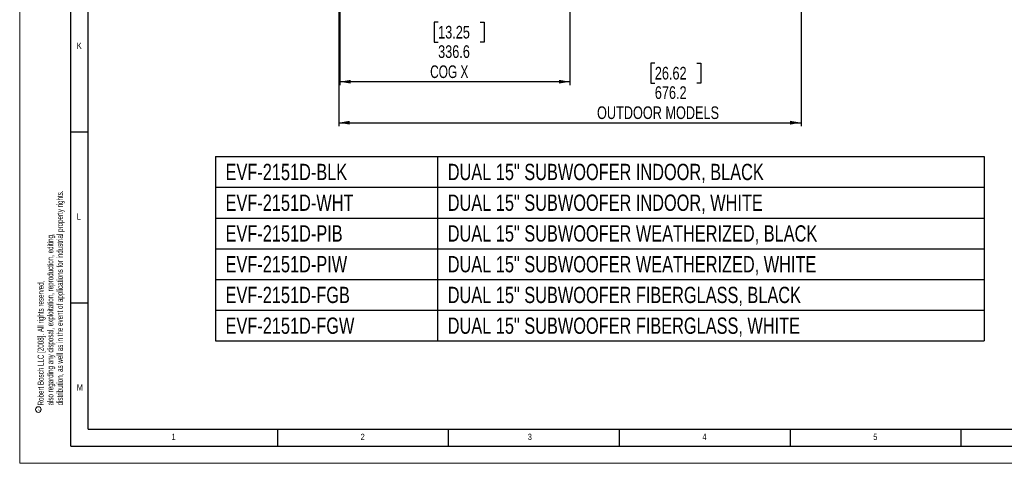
# Model space of a CAD drawing. Header units: millimetres. Extents: x 0 to 841, y 0 to 594.
# Tile 1 of 24: x 0 to 288, y 0 to 130. Entities that reach past the tile are written whole.
import ezdxf

# ---------------------------------------------------------------- set-up
doc = ezdxf.new("R2010")
doc.units = ezdxf.units.MM
doc.layers.add('FORMAT', color=7, linetype='Continuous')
doc.layers.add('SLD-0', color=7, linetype='Continuous')
doc.styles.add('SLDTEXTSTYLE0', font='TXT', dxfattribs={"width": 0.75})
doc.styles.add('SLDTEXTSTYLE1', font='TXT', dxfattribs={"width": 0.605})
doc.styles.add('SLDTEXTSTYLE3', font='TXT', dxfattribs={"width": 0.7})
doc.dimstyles.new('SLDDIMSTYLE0', dxfattribs={"dimtxt": 3.704167, "dimasz": 3.2, "dimexe": 0, "dimexo": 0.0625, "dimgap": 0.926042, "dimtad": 0, "dimtih": 1, "dimtoh": 1, "dimdec": 1, "dimlfac": 5, "dimrnd": 1e-09, "dimzin": 12, "dimdsep": 46, "dimtxsty": 'SLDTEXTSTYLE0', "dimsah": 1, "dimcen": 0.09, "dimadec": 0, "dimazin": 3, "dimtfac": 1, "dimtdec": 1, "dimtofl": 0, "dimtmove": 0, "dimatfit": 3, "dimfxl": 1, "dimfrac": 2, "dimtolj": 1, "dimtzin": 12, "dimarcsym": 0})

# ---------------------------------------------------------------- blocks, each defined once
blk = doc.blocks.new('SW_NOTE_0')
at = {"color": 0, "linetype": 'Continuous', "lineweight": 0, "char_height": 1.8, "attachment_point": 1, "rotation": 90, "style": 'SLDTEXTSTYLE1'}
for s, insert in [('distribution, as well as in the event of applications for industrial property rights.', (3.28, 0)), ('also regarding any disposal, exploitation, reproduction, editing,', (0.48, 0)), ('Robert Bosch LLC [2008]. All rights reserved,', (-2.32, 0))]:
    blk.add_mtext(s, dxfattribs=dict(at, insert=insert))
blk = doc.blocks.new('SW_NOTE_0_1')
at = {"color": 0, "linetype": 'Continuous', "lineweight": 0}
blk.add_circle((-1.05, 0.4), 0.835, dxfattribs=at)
at = {"color": 0, "linetype": 'Continuous', "lineweight": 0, "insert": (-1.29, 0), "char_height": 1, "attachment_point": 1, "rotation": 90, "style": 'SLDTEXTSTYLE1'}
blk.add_mtext('c', dxfattribs=at)
blk = doc.blocks.new('SW_TABLEANNOTATION_0')
at = {"layer": 'SLD-0', "color": 0}
for p, q in [((0, 0), (0, -9)), ((0, 0), (65, 0)), ((65, 0), (65, -9)), ((65, 0), (225, 0)), ((225, 0), (225, -9)), ((0, -9), (0, -18)), ((0, -9), (65, -9)), ((65, -9), (65, -18)), ((65, -9), (225, -9)), ((225, -9), (225, -18)), ((0, -18), (0, -27)), ((0, -18), (65, -18)), ((65, -18), (65, -27)), ((65, -18), (225, -18)), ((225, -18), (225, -27)), ((0, -27), (0, -36)), ((0, -27), (65, -27)), ((65, -27), (65, -36)), ((65, -27), (225, -27)), ((225, -27), (225, -36)), ((0, -36), (0, -45)), ((0, -36), (65, -36)), ((65, -36), (65, -45)), ((65, -36), (225, -36)), ((225, -36), (225, -45)), ((0, -45), (0, -54)), ((0, -45), (65, -45)), ((65, -45), (65, -54)), ((65, -45), (225, -45)), ((225, -45), (225, -54)), ((0, -54), (65, -54)), ((65, -54), (225, -54))]:
    blk.add_line(p, q, dxfattribs=at)
at = {"layer": 'SLD-0', "color": 0, "char_height": 4.7625, "attachment_point": 1, "style": 'SLDTEXTSTYLE0'}
for s, insert in [('EVF-2151D-BLK', (3, -2.13)), ('DUAL 15" SUBWOOFER INDOOR, BLACK', (68, -2.13)), ('EVF-2151D-WHT', (3, -11.13)), ('DUAL 15" SUBWOOFER INDOOR, WHITE', (68, -11.13)), ('EVF-2151D-PIB', (3, -20.13)), ('DUAL 15" SUBWOOFER WEATHERIZED, BLACK', (68, -20.13)), ('EVF-2151D-PIW', (3, -29.13)), ('DUAL 15" SUBWOOFER WEATHERIZED, WHITE', (68, -29.13)), ('EVF-2151D-FGB', (3, -38.13)), ('DUAL 15" SUBWOOFER FIBERGLASS, BLACK', (68, -38.13)), ('EVF-2151D-FGW', (3, -47.13)), ('DUAL 15" SUBWOOFER FIBERGLASS, WHITE', (68, -47.13))]:
    blk.add_mtext(s, dxfattribs=dict(at, insert=insert))
blk = doc.blocks.new('_D_1')
at = {"layer": 'SLD-0', "transparency": 16777216}
for p, q in [((93.37, 134.13), (93.37, 98.72)), ((228.62, 134.13), (228.62, 98.72)), ((185.84, 117.18), (184.71, 117.18)), ((184.71, 117.18), (184.71, 111.3)), ((198.15, 117.18), (199.28, 117.18)), ((199.28, 117.18), (199.28, 111.3)), ((184.71, 111.3), (185.84, 111.3)), ((199.28, 111.3), (198.15, 111.3)), ((93.37, 99.72), (228.62, 99.72))]:
    blk.add_line(p, q, dxfattribs=at)
for points in [[(93.37, 99.72), (96.57, 99.17), (96.57, 100.27)], [(228.62, 99.72), (225.42, 100.27), (225.42, 99.17)]]:
    blk.add_solid(points, dxfattribs=at)
at = {"layer": 'SLD-0', "transparency": 16777216, "attachment_point": 1, "style": 'SLDTEXTSTYLE0'}
for s, insert, char_height in [('26.62', (185.84, 116.07), 3.704), ('676.2', (185.84, 110.38), 3.704), ('OUTDOOR MODELS', (168.92, 104.5), 3.7042)]:
    blk.add_mtext(s, dxfattribs=dict(at, insert=insert, char_height=char_height))
blk = doc.blocks.new('_D_2')
at = {"layer": 'SLD-0', "transparency": 16777216}
for p, q in [((160.99, 209.65), (160.99, 110.72)), ((93.68, 134.07), (93.68, 110.72)), ((122.43, 129.18), (121.3, 129.18)), ((121.3, 129.18), (121.3, 123.3)), ((134.74, 129.18), (135.87, 129.18)), ((135.87, 129.18), (135.87, 123.3)), ((121.3, 123.3), (122.43, 123.3)), ((135.87, 123.3), (134.74, 123.3)), ((160.99, 111.72), (93.68, 111.72))]:
    blk.add_line(p, q, dxfattribs=at)
for points in [[(93.68, 111.72), (96.88, 111.17), (96.88, 112.27)], [(160.99, 111.72), (157.79, 112.27), (157.79, 111.17)]]:
    blk.add_solid(points, dxfattribs=at)
at = {"layer": 'SLD-0', "transparency": 16777216, "char_height": 3.704, "attachment_point": 1}
for s, insert, style in [('13.25', (122.43, 128.07), 'SLDTEXTSTYLE0'), ('336.6', (122.43, 122.38), 'SLDTEXTSTYLE0'), ('COG X', (120.1, 116.5), 'SLDTEXTSTYLE3')]:
    blk.add_mtext(s, dxfattribs=dict(at, insert=insert, style=style))

msp = doc.modelspace()

# ---------------------------------------------------------------- linework, layer by layer
at = {"color": 7, "linetype": 'Continuous', "lineweight": 18}
for q in [(0.000004, 594.00001), (841.000004, 0.00001)]:
    msp.add_line((0.000004, 0.00001), q, dxfattribs=at)
at = {"layer": 'FORMAT'}
for p, q in [((15.000004, 5.00001), (15.000004, 589.00001)), ((20.000004, 10.00001), (20.000004, 584.00001)), ((15.000004, 97.00001), (20.000004, 97.00001)), ((15.000004, 47.00001), (20.000004, 47.00001)), ((20.000004, 10.00001), (831.000004, 10.00001)), ((75.500004, 5.00001), (75.500004, 10.00001)), ((125.500004, 5.00001), (125.500004, 10.00001)), ((175.500004, 5.00001), (175.500004, 10.00001)), ((225.500004, 5.00001), (225.500004, 10.00001)), ((275.500004, 5.00001), (275.500004, 10.00001)), ((15.000004, 5.00001), (836.000004, 5.00001))]:
    msp.add_line(p, q, dxfattribs=at)

# ---------------------------------------------------------------- block references
at = {"color": 7, "linetype": 'Continuous', "lineweight": 0}
for name, p in [('SW_NOTE_0', (7.576989, 16.947225)), ('SW_NOTE_0_1', (6.513951, 15.348808))]:
    msp.add_blockref(name, p, dxfattribs=at)
at = {"layer": 'SLD-0'}
msp.add_blockref('SW_TABLEANNOTATION_0', (57.246455, 89.810231), dxfattribs=at)

# ---------------------------------------------------------------- texts
at = {"layer": 'FORMAT', "char_height": 1.852083, "attachment_point": 1, "style": 'SLDTEXTSTYLE0'}
for s, insert in [('K', (16.720484, 123.168024)), ('L', (16.720484, 73.168024)), ('M', (16.720484, 23.168024)), ('1', (44.427083, 8.668031)), ('2', (99.764651, 8.668031)), ('3', (148.685732, 8.668031)), ('4', (199.764651, 8.668031)), ('5', (249.764651, 8.668031))]:
    msp.add_mtext(s, dxfattribs=dict(at, insert=insert))

# ---------------------------------------------------------------- dimensions: what is measured, and where the dimension line sits
at = {"layer": 'SLD-0'}
for base, p1, p2, text, picture, middle in [((93.68002, 120.829211), (160.994133, 210.650359), (93.68002, 135.065039), '<>\\PCOG X', '_D_2', (128.587255, 120.829211)), ((228.618133, 108.829211), (93.370133, 135.125039), (228.618133, 135.125039), '<>\\POUTDOOR MODELS', '_D_1', (191.997737, 108.829211))]:
    dim = msp.add_linear_dim(base=base, p1=p1, p2=p2, text=text, dimstyle='SLDDIMSTYLE0', dxfattribs=at)
    dim.commit()
    dim.dimension.update_dxf_attribs({"geometry": picture, "text_midpoint": middle, "dimtype": 160})

doc.saveas('drawing.dxf')
